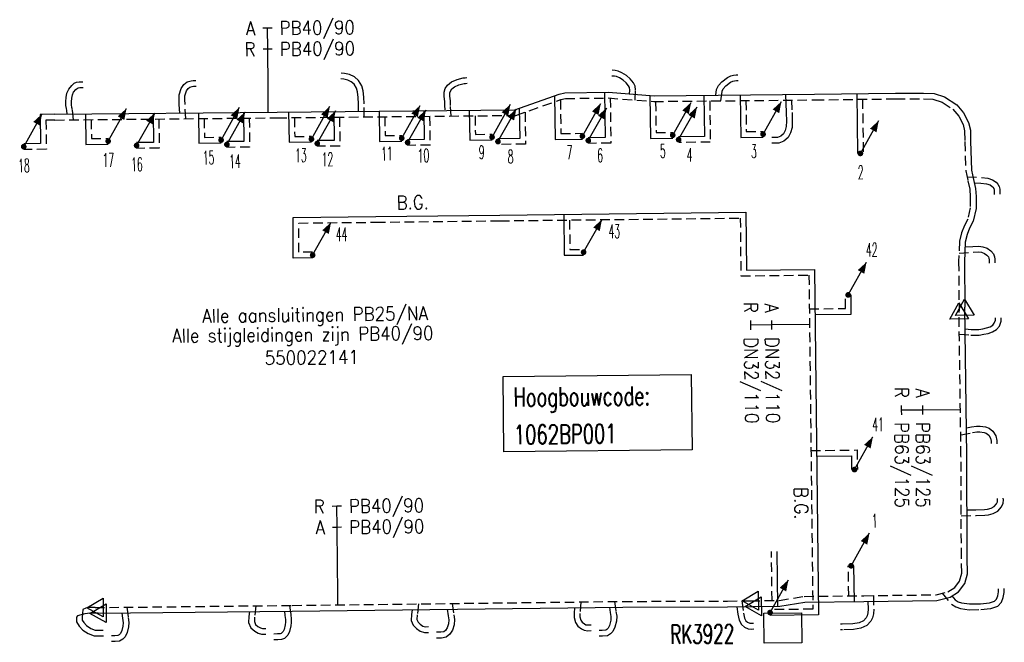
# Model space of a CAD drawing. Header units: millimetres. Extents: x 0 to 118212815, y 0 to 488348790.
# Tile 99 of 143: x 117683236 to 117748630, y 486120085 to 486161453. Entities that reach past the tile are written whole.
import ezdxf
from ezdxf.enums import TextEntityAlignment as Align

# ---------------------------------------------------------------- set-up
doc = ezdxf.new("R2010")
doc.units = ezdxf.units.MM
doc.header["$LTSCALE"] = 200
doc.linetypes.add('HIDDEN2', pattern=[4.7625, 3.175, -1.5875])
for name, color, linetype in [('WW-C-hoogbouw', 7, 'Continuous'), ('WW-C-KAST', 7, 'Continuous'), ('WW-C-stijgstrang', 7, 'Continuous'), ('WW-C-VERLOOP', 7, 'Continuous'), ('WW-I-diam', 7, 'Continuous'), ('WW-I-info', 7, 'Continuous'), ('WW-L-aanvoer', 3, 'Continuous'), ('WW-L-retour', 3, 'HIDDEN2')]:
    doc.layers.add(name, color=color, linetype=linetype)
doc.styles.add('DIN17', font='ROMANS.SHX', dxfattribs={"width": 0.9})

# ---------------------------------------------------------------- blocks, each defined once
blk = doc.blocks.new('LR-kast')
at = {"color": 0, "linetype": 'ByBlock', "lineweight": -3}
blk.add_lwpolyline([(-2.5, 2), (2.5, 2), (2.5, -2), (-2.5, -2)], close=True, dxfattribs=at)
at = {"color": 7, "linetype": 'ByBlock', "lineweight": -3, "style": 'DIN17', "width": 0.7}
for tag, p in [('*1', (0, 5)), ('*2', (0, -5))]:
    blk.add_attdef(tag, text='', height=2.5, dxfattribs=at).set_placement(p, align=Align.MIDDLE)
at = {"color": 0, "linetype": 'ByBlock', "lineweight": -2, "style": 'DIN17', "width": 0.3, "flags": 1}
for tag, p in [('OCODE', (5, 1.25)), ('NCODE', (10, 1.25)), ('BC', (15, 1.25)), ('RK', (20, 1.25)), ('ST', (5, -1.25)), ('VCODE', (10, -1.25)), ('NIVO', (15, -1.25)), ('IMM', (20, -1.25))]:
    blk.add_attdef(tag, text='', height=1.8, dxfattribs=at).set_placement(p, align=Align.MIDDLE)
blk = doc.blocks.new('LR-VERL')
at = {"color": 0, "linetype": 'ByBlock', "lineweight": -2}
blk.add_lwpolyline([(1.08, 0), (-1.08, -1.25), (-1.08, 1.25)], close=True, dxfattribs=at)
blk = doc.blocks.new('LR-styg')
at = {"color": 0, "lineweight": -3}
blk.add_line((0, 0), (2.5, 4.33), dxfattribs=at)
at = {"color": 0, "lineweight": -3, "const_width": 0.375}
blk.add_lwpolyline([(-0.19, 0, 1), (0.19, 0, 1)], format="xyb", close=True, dxfattribs=at)
at = {"color": 0, "lineweight": -3}
blk.add_solid([(2.5, 4.33), (1.32, 3.28), (2.18, 2.78)], dxfattribs=at)
at = {"color": 7, "linetype": 'ByBlock', "lineweight": -2, "style": 'DIN17', "width": 0.5}
blk.add_attdef('*1', text='', height=1.8, dxfattribs=at).set_placement((0, -2.5), align=Align.MIDDLE)
blk = doc.blocks.new('LR-DIAB2')
at = {"color": 0, "linetype": 'Continuous', "lineweight": -3}
blk.add_line((0, 5), (0, 7.8), dxfattribs=at)
at = {"color": 0, "lineweight": -3}
blk.add_line((0, 0), (0, 5), dxfattribs=at)
for points in [[(0.61, 7.8), (0, 7.8), (-0.61, 7.8)], [(0.61, 5), (0, 5), (-0.61, 5)]]:
    blk.add_lwpolyline(points, dxfattribs=at)
at = {"color": 1, "lineweight": -3, "style": 'DIN17', "width": 0.9}
for tag, p in [('*1', (-1.61, 7.8)), ('*2', (-1.61, 5.02))]:
    blk.add_attdef(tag, text='', height=1.8, dxfattribs=at).set_placement(p, align=Align.MIDDLE_RIGHT)
for tag, p in [('*11', (1.61, 7.8)), ('*12', (1.61, 5))]:
    blk.add_attdef(tag, text='', height=1.8, dxfattribs=at).set_placement(p, align=Align.MIDDLE_LEFT)
blk = doc.blocks.new('LR-DIAO2')
at = {"color": 0, "lineweight": -3}
blk.add_line((0, 0), (0, -5), dxfattribs=at)
at = {"color": 0, "linetype": 'Continuous', "lineweight": -3}
blk.add_line((0, -5), (0, -7.8), dxfattribs=at)
at = {"color": 0, "lineweight": -3}
for points in [[(0.61, -5), (0, -5), (-0.61, -5)], [(0.61, -7.8), (0, -7.8), (-0.61, -7.8)]]:
    blk.add_lwpolyline(points, dxfattribs=at)
at = {"color": 1, "lineweight": -3, "style": 'DIN17', "width": 0.9}
for tag, p in [('*1', (-1.61, -5)), ('*2', (-1.61, -7.78))]:
    blk.add_attdef(tag, text='', height=1.8, dxfattribs=at).set_placement(p, align=Align.MIDDLE_RIGHT)
for tag, p in [('*11', (1.61, -5)), ('*12', (1.61, -7.8))]:
    blk.add_attdef(tag, text='', height=1.8, dxfattribs=at).set_placement(p, align=Align.MIDDLE_LEFT)
blk = doc.blocks.new('LR-hoogb')
at = {"color": 0, "linetype": 'ByBlock', "lineweight": -3}
blk.add_lwpolyline([(-12.5, 5), (12.5, 5), (12.5, -5), (-12.5, -5)], close=True, dxfattribs=at)
at = {"color": 7, "linetype": 'Continuous', "lineweight": -3, "style": 'DIN17', "width": 0.7}
blk.add_text('Hoogbouwcode:', height=2.5, dxfattribs=at).set_placement((-11.15, 1))
at = {"color": 0, "linetype": 'ByBlock', "lineweight": -3, "style": 'DIN17', "width": 0.7}
for tag, p in [('*1', (-11.15, -4)), ('*2', (-11.15, -9))]:
    blk.add_attdef(tag, p, '', height=2.5, dxfattribs=at)
blk = doc.blocks.new('LR-hyp')
at = {"color": 7, "linetype": 'ByBlock', "lineweight": -3, "style": 'DIN17', "width": 0.9}
blk.add_attdef('*1', text='', height=1.8, dxfattribs=at).set_placement((0, 0), align=Align.MIDDLE)
at = {"color": 7, "linetype": 'ByBlock', "lineweight": -2, "style": 'DIN17', "width": 0.9, "flags": 1}
blk.add_attdef('*2', text='', height=1.8, dxfattribs=at).set_placement((0, -5), align=Align.MIDDLE)

msp = doc.modelspace()

# ---------------------------------------------------------------- linework, layer by layer
at = {"layer": 'WW-I-diam'}
for p, q in [((117699748, 486155308), (117699731, 486156989)), ((117704347, 486124763), (117704341, 486125223)), ((117704357, 486123928), (117704347, 486124763)), ((117704373, 486122574), (117704357, 486123928))]:
    msp.add_line(p, q, dxfattribs=at)
at = {"layer": 'WW-L-aanvoer'}
for p, q in [((117722737, 486157707), (117722574, 486157710)), ((117722870, 486157677), (117722737, 486157707)), ((117723062, 486157593), (117722870, 486157677)), ((117729875, 486157328), (117730245, 486157621)), ((117730245, 486157621), (117730464, 486157729)), ((117730464, 486157729), (117730650, 486157771)), ((117730650, 486157771), (117730818, 486157793)), ((117730818, 486157793), (117730934, 486157799)), ((117686495, 486156832), (117686690, 486157082)), ((117686690, 486157082), (117686861, 486157224)), ((117686861, 486157224), (117687012, 486157295)), ((117687012, 486157295), (117687193, 486157330)), ((117687193, 486157330), (117687440, 486157334)), ((117693962, 486156885), (117694142, 486157153)), ((117694142, 486157153), (117694363, 486157317)), ((117694363, 486157317), (117694618, 486157389)), ((117694618, 486157389), (117694750, 486157409)), ((117694750, 486157409), (117694938, 486157413)), ((117704757, 486157500), (117704561, 486157517)), ((117705019, 486157443), (117704757, 486157500)), ((117705258, 486157327), (117705019, 486157443)), ((117705444, 486157171), (117705258, 486157327)), ((117705612, 486156897), (117705444, 486157171)), ((117711498, 486156873), (117711655, 486157109)), ((117711655, 486157109), (117711906, 486157314)), ((117711906, 486157314), (117712286, 486157486)), ((117712286, 486157486), (117712698, 486157591)), ((117712698, 486157591), (117712823, 486157599)), ((117712823, 486157599), (117712934, 486157605)), ((117723321, 486157436), (117723062, 486157593)), ((117723512, 486157268), (117723321, 486157436)), ((117723681, 486157056), (117723512, 486157268)), ((117723733, 486156937), (117723681, 486157056)), ((117729525, 486156813), (117729642, 486157071)), ((117729642, 486157071), (117729875, 486157328)), ((117686319, 486156287), (117686371, 486156571)), ((117686371, 486156571), (117686495, 486156832)), ((117693820, 486156134), (117693832, 486156459)), ((117693832, 486156459), (117693962, 486156885)), ((117705679, 486156653), (117705612, 486156897)), ((117705707, 486156288), (117705679, 486156653)), ((117711428, 486156352), (117711436, 486156644)), ((117711467, 486156023), (117711428, 486156352)), ((117711436, 486156644), (117711498, 486156873)), ((117716115, 486155473), (117719073, 486156507)), ((117718766, 486156400), (117718805, 486153498)), ((117719073, 486156507), (117719433, 486156595)), ((117719433, 486156595), (117722339, 486156633)), ((117722070, 486156629), (117722111, 486153627)), ((117722339, 486156633), (117725373, 486156399)), ((117723751, 486156775), (117723733, 486156937)), ((117723745, 486156524), (117723751, 486156775)), ((117725089, 486156421), (117725127, 486153566)), ((117725373, 486156399), (117736026, 486156503)), ((117728678, 486156431), (117728714, 486153696)), ((117729473, 486156439), (117729525, 486156813)), ((117731084, 486156455), (117731121, 486153630)), ((117734096, 486156484), (117734150, 486155284)), ((117736026, 486156503), (117741409, 486156575)), ((117738829, 486156541), (117738882, 486152565)), ((117741409, 486156575), (117743269, 486156581)), ((117743269, 486156581), (117743963, 486156543)), ((117743963, 486156543), (117744669, 486156321)), ((117744669, 486156321), (117745470, 486155791)), ((117686293, 486156010), (117686319, 486156287)), ((117686305, 486155751), (117686293, 486156010)), ((117686334, 486155561), (117686305, 486155751)), ((117693836, 486155813), (117693820, 486156134)), ((117693870, 486155249), (117693836, 486155813)), ((117705729, 486155856), (117705707, 486156288)), ((117705729, 486155368), (117705729, 486155856)), ((117711477, 486155747), (117711467, 486156023)), ((117711487, 486155473), (117711477, 486155747)), ((117745470, 486155791), (117745923, 486155261)), ((117685563, 486155165), (117684595, 486155159)), ((117684595, 486155159), (117684621, 486153219)), ((117685563, 486155165), (117700331, 486155314)), ((117686365, 486155409), (117686334, 486155561)), ((117686387, 486155174), (117686365, 486155409)), ((117687599, 486155186), (117687626, 486153170)), ((117692092, 486155231), (117692118, 486153295)), ((117695102, 486155261), (117695129, 486153246)), ((117698095, 486155291), (117698121, 486153365)), ((117700331, 486155314), (117716115, 486155473)), ((117701099, 486155322), (117701126, 486153306)), ((117704090, 486155352), (117704116, 486153431)), ((117707103, 486155382), (117707129, 486153367)), ((117710079, 486155412), (117710104, 486153492)), ((117713098, 486155442), (117713124, 486153442)), ((117716416, 486155578), (117716443, 486153563)), ((117734150, 486155284), (117734160, 486154712)), ((117745923, 486155261), (117746249, 486154630)), ((117734153, 486154352), (117734082, 486154085)), ((117734160, 486154712), (117734153, 486154352)), ((117746249, 486154630), (117746375, 486154118)), ((117728714, 486153696), (117726998, 486153673)), ((117733782, 486153720), (117733575, 486153632)), ((117733972, 486153873), (117733782, 486153720)), ((117734082, 486154085), (117733972, 486153873)), ((117746375, 486154118), (117746388, 486153371)), ((117684621, 486153219), (117683500, 486153204)), ((117687626, 486153170), (117689114, 486153190)), ((117692118, 486153295), (117691000, 486153283)), ((117695129, 486153246), (117696613, 486153266)), ((117698121, 486153365), (117696995, 486153350)), ((117701126, 486153306), (117702617, 486153327)), ((117704116, 486153431), (117703000, 486153419)), ((117707129, 486153367), (117708612, 486153387)), ((117710104, 486153492), (117708999, 486153480)), ((117713124, 486153442), (117714611, 486153462)), ((117716443, 486153563), (117714998, 486153543)), ((117718805, 486153498), (117720611, 486153523)), ((117722111, 486153627), (117720998, 486153612)), ((117725127, 486153566), (117726610, 486153586)), ((117731121, 486153630), (117732610, 486153650)), ((117733455, 486153624), (117733192, 486153621)), ((117733575, 486153632), (117733455, 486153624)), ((117746388, 486153371), (117746445, 486151458)), ((117746445, 486151458), (117746588, 486150830)), ((117746588, 486150830), (117746708, 486150240)), ((117746633, 486150611), (117747079, 486150586)), ((117747079, 486150586), (117747448, 486150543)), ((117747448, 486150543), (117747685, 486150470)), ((117747685, 486150470), (117747834, 486150377)), ((117746708, 486150240), (117746751, 486149700)), ((117747834, 486150377), (117747878, 486150321)), ((117747878, 486150321), (117747925, 486150230)), ((117747925, 486150230), (117747950, 486150131)), ((117747950, 486150131), (117747961, 486149848)), ((117746751, 486149700), (117746751, 486148906)), ((117706883, 486148375), (117715123, 486148470)), ((117715123, 486148470), (117731467, 486148656)), ((117719372, 486148518), (117719403, 486145798)), ((117731467, 486148656), (117731511, 486144814)), ((117746751, 486148906), (117746564, 486148066)), ((117701390, 486148315), (117706883, 486148375)), ((117701400, 486145615), (117701390, 486148315)), ((117746564, 486148066), (117746324, 486147610)), ((117746154, 486147172), (117746038, 486146680)), ((117746324, 486147610), (117746154, 486147172)), ((117746038, 486146680), (117745976, 486145370)), ((117746023, 486146350), (117746547, 486146390)), ((117746547, 486146390), (117746940, 486146405)), ((117746940, 486146405), (117747209, 486146371)), ((117747209, 486146371), (117747486, 486146268)), ((117747486, 486146268), (117747731, 486146099)), ((117747731, 486146099), (117747904, 486145897)), ((117747904, 486145897), (117747979, 486145694)), ((117702695, 486145620), (117701400, 486145615)), ((117719403, 486145798), (117720692, 486145813)), ((117745976, 486145370), (117746002, 486142354)), ((117747979, 486145694), (117748001, 486145542)), ((117748001, 486145542), (117748010, 486145290)), ((117731511, 486144814), (117736033, 486144866)), ((117736033, 486144866), (117736295, 486121910)), ((117738464, 486141886), (117738450, 486143169)), ((117746134, 486132486), (117746002, 486142354)), ((117736067, 486141859), (117738464, 486141886)), ((117747864, 486141157), (117747968, 486141290)), ((117747968, 486141290), (117748049, 486141493)), ((117748049, 486141493), (117748049, 486141649)), ((117746021, 486140905), (117746423, 486140879)), ((117746423, 486140879), (117746710, 486140866)), ((117746710, 486140866), (117746928, 486140874)), ((117746928, 486140874), (117747197, 486140922)), ((117747197, 486140922), (117747450, 486140980)), ((117747450, 486140980), (117747687, 486141054)), ((117747687, 486141054), (117747864, 486141157)), ((117746109, 486134327), (117746451, 486134398)), ((117746451, 486134398), (117746773, 486134449)), ((117746773, 486134449), (117747029, 486134447)), ((117747029, 486134447), (117747384, 486134406)), ((117747384, 486134406), (117747632, 486134306)), ((117747632, 486134306), (117747879, 486134104)), ((117747879, 486134104), (117748075, 486133809)), ((117748075, 486133809), (117748145, 486133495)), ((117748145, 486133495), (117748139, 486133280)), ((117736175, 486132453), (117738480, 486132480)), ((117738480, 486132480), (117738491, 486131559)), ((117746160, 486125730), (117746134, 486132486)), ((117748177, 486129423), (117748187, 486129547)), ((117748187, 486129547), (117748179, 486129635)), ((117746148, 486128883), (117746750, 486128897)), ((117746750, 486128897), (117747306, 486128915)), ((117747306, 486128915), (117747525, 486128936)), ((117747525, 486128936), (117747749, 486128991)), ((117747749, 486128991), (117747954, 486129105)), ((117747954, 486129105), (117748118, 486129284)), ((117748118, 486129284), (117748177, 486129423)), ((117733592, 486122483), (117733543, 486126113)), ((117746181, 486124643), (117746160, 486125730)), ((117738679, 486122796), (117738647, 486125172)), ((117746002, 486123983), (117746181, 486124643)), ((117745596, 486123433), (117746002, 486123983)), ((117748249, 486123432), (117748243, 486123646)), ((117744148, 486122864), (117745028, 486123091)), ((117745028, 486123091), (117745596, 486123433)), ((117745153, 486123166), (117745375, 486122908)), ((117748109, 486122953), (117748194, 486123164)), ((117748194, 486123164), (117748249, 486123432)), ((117701340, 486122158), (117723294, 486122422)), ((117720093, 486122384), (117720056, 486122020)), ((117722410, 486122412), (117722462, 486122069)), ((117723294, 486122422), (117730256, 486122444)), ((117730256, 486122444), (117731955, 486122468)), ((117730862, 486122453), (117730929, 486121956)), ((117731955, 486122468), (117733712, 486122484)), ((117733712, 486122484), (117735379, 486122757)), ((117735379, 486122757), (117739309, 486122803)), ((117739309, 486122803), (117744148, 486122864)), ((117739563, 486122806), (117739578, 486122297)), ((117745375, 486122908), (117745577, 486122779)), ((117745577, 486122779), (117745797, 486122708)), ((117745797, 486122708), (117746329, 486122632)), ((117746329, 486122632), (117747055, 486122648)), ((117747055, 486122648), (117747652, 486122705)), ((117747652, 486122705), (117747979, 486122816)), ((117747979, 486122816), (117748109, 486122953)), ((117687073, 486121851), (117687010, 486121757)), ((117687010, 486121757), (117687019, 486121447)), ((117687558, 486121972), (117687073, 486121851)), ((117687741, 486121992), (117687558, 486121972)), ((117687887, 486122013), (117687741, 486121992)), ((117688443, 486122014), (117687887, 486122013)), ((117688443, 486122014), (117701340, 486122158)), ((117690018, 486122032), (117690070, 486121695)), ((117690070, 486121695), (117690101, 486121384)), ((117698459, 486121794), (117698436, 486121403)), ((117698492, 486122126), (117698459, 486121794)), ((117700821, 486122152), (117700856, 486121874)), ((117700856, 486121874), (117700896, 486121590)), ((117709254, 486121938), (117709236, 486121538)), ((117709294, 486122254), (117709254, 486121938)), ((117711626, 486122282), (117711689, 486121853)), ((117711689, 486121853), (117711727, 486121579)), ((117720056, 486122020), (117720053, 486121734)), ((117720053, 486121734), (117720147, 486121400)), ((117722462, 486122069), (117722503, 486121809)), ((117722503, 486121809), (117722490, 486121555)), ((117730929, 486121956), (117731014, 486121564)), ((117736295, 486121910), (117733075, 486121873)), ((117739449, 486121702), (117739271, 486121516)), ((117739522, 486121850), (117739449, 486121702)), ((117739572, 486122036), (117739522, 486121850)), ((117739578, 486122297), (117739572, 486122036)), ((117687019, 486121447), (117687182, 486121166)), ((117687182, 486121166), (117687423, 486120902)), ((117690087, 486121164), (117690010, 486120863)), ((117690101, 486121384), (117690087, 486121164)), ((117698436, 486121403), (117698590, 486121041)), ((117698590, 486121041), (117698845, 486120815)), ((117700876, 486121246), (117700798, 486120936)), ((117700894, 486121430), (117700876, 486121246)), ((117700896, 486121590), (117700894, 486121430)), ((117709236, 486121538), (117709367, 486121225)), ((117709367, 486121225), (117709581, 486120995)), ((117709581, 486120995), (117709838, 486120820)), ((117711626, 486121043), (117711521, 486120878)), ((117711709, 486121314), (117711626, 486121043)), ((117711727, 486121579), (117711709, 486121314)), ((117720147, 486121400), (117720313, 486121156)), ((117720313, 486121156), (117720539, 486120980)), ((117722317, 486121023), (117722232, 486120932)), ((117722403, 486121210), (117722317, 486121023)), ((117722490, 486121555), (117722403, 486121210)), ((117731014, 486121564), (117731165, 486121275)), ((117731165, 486121275), (117731366, 486121102)), ((117731366, 486121102), (117731626, 486120986)), ((117737870, 486121300), (117737743, 486121300)), ((117738574, 486121321), (117737870, 486121300)), ((117738991, 486121389), (117738574, 486121321)), ((117739271, 486121516), (117738991, 486121389)), ((117687423, 486120902), (117687780, 486120666)), ((117687780, 486120666), (117688185, 486120506)), ((117688185, 486120506), (117688491, 486120505)), ((117688491, 486120505), (117688791, 486120514)), ((117689562, 486120517), (117689329, 486120519)), ((117689756, 486120531), (117689562, 486120517)), ((117689853, 486120584), (117689756, 486120531)), ((117689923, 486120665), (117689853, 486120584)), ((117690010, 486120863), (117689923, 486120665)), ((117698845, 486120815), (117699080, 486120695)), ((117699080, 486120695), (117699305, 486120631)), ((117699305, 486120631), (117699587, 486120630)), ((117700364, 486120638), (117700122, 486120636)), ((117700542, 486120652), (117700364, 486120638)), ((117700611, 486120677), (117700542, 486120652)), ((117700728, 486120794), (117700611, 486120677)), ((117700798, 486120936), (117700728, 486120794)), ((117709838, 486120820), (117710112, 486120741)), ((117710112, 486120741), (117710389, 486120746)), ((117711207, 486120749), (117710925, 486120750)), ((117711407, 486120787), (117711207, 486120749)), ((117711521, 486120878), (117711407, 486120787)), ((117720539, 486120980), (117720731, 486120888)), ((117720731, 486120888), (117720969, 486120857)), ((117720969, 486120857), (117721188, 486120861)), ((117721925, 486120872), (117721717, 486120866)), ((117722159, 486120885), (117721925, 486120872)), ((117722232, 486120932), (117722159, 486120885)), ((117731626, 486120986), (117731850, 486120967)), ((117731850, 486120967), (117731998, 486120977))]:
    msp.add_line(p, q, dxfattribs=at)
at = {"layer": 'WW-L-retour'}
for p, q in [((117704814, 486157877), (117704594, 486157896)), ((117705145, 486157804), (117704814, 486157877)), ((117705466, 486157649), (117705145, 486157804)), ((117705736, 486157422), (117705466, 486157649)), ((117722782, 486158086), (117722580, 486158089)), ((117722989, 486158039), (117722782, 486158086)), ((117723237, 486157931), (117722989, 486158039)), ((117723547, 486157743), (117723237, 486157931)), ((117723788, 486157531), (117723547, 486157743)), ((117694421, 486156886), (117694533, 486156970)), ((117694533, 486156970), (117694698, 486157016)), ((117694698, 486157016), (117694784, 486157029)), ((117694784, 486157029), (117694948, 486157033)), ((117705964, 486157050), (117705736, 486157422)), ((117706055, 486156718), (117705964, 486157050)), ((117711940, 486156850), (117712108, 486156988)), ((117712108, 486156988), (117712412, 486157126)), ((117712412, 486157126), (117712758, 486157214)), ((117712758, 486157214), (117712847, 486157220)), ((117712847, 486157220), (117712956, 486157226)), ((117724010, 486157254), (117723788, 486157531)), ((117724104, 486157035), (117724010, 486157254)), ((117724131, 486156791), (117724104, 486157035)), ((117729964, 486156860), (117730136, 486157050)), ((117730136, 486157050), (117730450, 486157298)), ((117730450, 486157298), (117730592, 486157368)), ((117730592, 486157368), (117730717, 486157396)), ((117730717, 486157396), (117730853, 486157415)), ((117730853, 486157415), (117730953, 486157420)), ((117686696, 486156235), (117686736, 486156453)), ((117686736, 486156453), (117686820, 486156631)), ((117686820, 486156631), (117686965, 486156816)), ((117686965, 486156816), (117687067, 486156901)), ((117687067, 486156901), (117687131, 486156931)), ((117687131, 486156931), (117687232, 486156950)), ((117687232, 486156950), (117687447, 486156954)), ((117694200, 486156137), (117694209, 486156395)), ((117694209, 486156395), (117694309, 486156720)), ((117694309, 486156720), (117694421, 486156886)), ((117706087, 486156312), (117706055, 486156718)), ((117706109, 486155865), (117706087, 486156312)), ((117711809, 486156369), (117711815, 486156589)), ((117711846, 486156052), (117711809, 486156369)), ((117711815, 486156589), (117711849, 486156714)), ((117711849, 486156714), (117711940, 486156850)), ((117724115, 486156115), (117724131, 486156791)), ((117729804, 486156062), (117729894, 486156706)), ((117729894, 486156706), (117729964, 486156860)), ((117686674, 486156001), (117686696, 486156235)), ((117686684, 486155788), (117686674, 486156001)), ((117686709, 486155627), (117686684, 486155788)), ((117694216, 486155834), (117694200, 486156137)), ((117694274, 486154873), (117694216, 486155834)), ((117706109, 486154992), (117706109, 486155865)), ((117711856, 486155761), (117711846, 486156052)), ((117711882, 486155050), (117711856, 486155761)), ((117716181, 486155093), (117719181, 486156142)), ((117719150, 486156131), (117719180, 486153883)), ((117719181, 486156142), (117719481, 486156215)), ((117719481, 486156215), (117722327, 486156253)), ((117722327, 486156253), (117725361, 486156019)), ((117722456, 486156243), (117722496, 486153252)), ((117725361, 486156019), (117736030, 486156123)), ((117725474, 486156020), (117725502, 486153951)), ((117729063, 486156055), (117729099, 486153321)), ((117731469, 486156078), (117731496, 486154015)), ((117734493, 486156108), (117734530, 486155296)), ((117736030, 486156123), (117741412, 486156195)), ((117739214, 486156166), (117739262, 486152570)), ((117741412, 486156195), (117743259, 486156201)), ((117743259, 486156201), (117743894, 486156166)), ((117743894, 486156166), (117744504, 486155974)), ((117744504, 486155974), (117745216, 486155504)), ((117686741, 486155465), (117686709, 486155627)), ((117686805, 486154798), (117686741, 486155465)), ((117700335, 486154934), (117716181, 486155093)), ((117707488, 486155006), (117707504, 486153752)), ((117710464, 486155036), (117710489, 486153116)), ((117713483, 486155066), (117713499, 486153827)), ((117716800, 486155309), (117716828, 486153188)), ((117734530, 486155296), (117734540, 486154712)), ((117745216, 486155504), (117745605, 486155048)), ((117745605, 486155048), (117745890, 486154495)), ((117685567, 486154785), (117684980, 486154784)), ((117684980, 486154784), (117685006, 486152844)), ((117685567, 486154785), (117700335, 486154934)), ((117687984, 486154810), (117688001, 486153555)), ((117692477, 486154855), (117692503, 486152919)), ((117695487, 486154885), (117695504, 486153631)), ((117698480, 486154915), (117698506, 486152990)), ((117701484, 486154945), (117701500, 486153691)), ((117704476, 486154976), (117704501, 486153055)), ((117734540, 486154712), (117734533, 486154299)), ((117745890, 486154495), (117745996, 486154068)), ((117701500, 486153691), (117702612, 486153706)), ((117707504, 486153752), (117708607, 486153767)), ((117713499, 486153827), (117714606, 486153842)), ((117719180, 486153883), (117720606, 486153903)), ((117725502, 486153951), (117726605, 486153966)), ((117731496, 486154015), (117732605, 486154030)), ((117734438, 486153946), (117734272, 486153627)), ((117734533, 486154299), (117734438, 486153946)), ((117745996, 486154068), (117746008, 486153362)), ((117688001, 486153555), (117689109, 486153570)), ((117695504, 486153631), (117696608, 486153645)), ((117704501, 486153055), (117703004, 486153039)), ((117710489, 486153116), (117709003, 486153100)), ((117716828, 486153188), (117715004, 486153163)), ((117722496, 486153252), (117721003, 486153232)), ((117729099, 486153321), (117727003, 486153293)), ((117733470, 486153244), (117733196, 486153241)), ((117733664, 486153257), (117733470, 486153244)), ((117733980, 486153392), (117733664, 486153257)), ((117734272, 486153627), (117733980, 486153392)), ((117746008, 486153362), (117746066, 486151409)), ((117685006, 486152844), (117683505, 486152824)), ((117692503, 486152919), (117691004, 486152903)), ((117698506, 486152990), (117697000, 486152970)), ((117746066, 486151409), (117746217, 486150750)), ((117746156, 486151017), (117747112, 486150965)), ((117746217, 486150750), (117746331, 486150187)), ((117747112, 486150965), (117747527, 486150916)), ((117747527, 486150916), (117747844, 486150819)), ((117747844, 486150819), (117748092, 486150665)), ((117748092, 486150665), (117748200, 486150526)), ((117748200, 486150526), (117748283, 486150364)), ((117746331, 486150187), (117746371, 486149685)), ((117748283, 486150364), (117748328, 486150186)), ((117748328, 486150186), (117748341, 486149864)), ((117746371, 486149685), (117746371, 486148948)), ((117746371, 486148948), (117746204, 486148198)), ((117701771, 486147939), (117706887, 486147996)), ((117701779, 486145996), (117701771, 486147939)), ((117706887, 486147996), (117715127, 486148090)), ((117715127, 486148090), (117731091, 486148272)), ((117719756, 486148143), (117719778, 486146182)), ((117731091, 486148272), (117731135, 486144430)), ((117746204, 486148198), (117745977, 486147768)), ((117745790, 486147285), (117745661, 486146733)), ((117745977, 486147768), (117745790, 486147285)), ((117745661, 486146733), (117745596, 486145377)), ((117702693, 486146000), (117701779, 486145996)), ((117719778, 486146182), (117720688, 486146193)), ((117745623, 486145939), (117746569, 486146010)), ((117746569, 486146010), (117746923, 486146024)), ((117746923, 486146024), (117747118, 486145999)), ((117747118, 486145999), (117747310, 486145929)), ((117747310, 486145929), (117747474, 486145815)), ((117745596, 486145377), (117745625, 486142110)), ((117747474, 486145815), (117747571, 486145702)), ((117747571, 486145702), (117747608, 486145600)), ((117747608, 486145600), (117747622, 486145507)), ((117747622, 486145507), (117747631, 486145276)), ((117731135, 486144430), (117735657, 486144481)), ((117735657, 486144481), (117735911, 486122285)), ((117738080, 486142262), (117738070, 486143165)), ((117735683, 486142235), (117738080, 486142262)), ((117745754, 486132482), (117745625, 486142110)), ((117748301, 486141099), (117748428, 486141419)), ((117748428, 486141419), (117748429, 486141647)), ((117747272, 486140549), (117747549, 486140613)), ((117747549, 486140613), (117747841, 486140705)), ((117747841, 486140705), (117748118, 486140865)), ((117748118, 486140865), (117748301, 486141099)), ((117745646, 486140549), (117746402, 486140500)), ((117746402, 486140500), (117746709, 486140486)), ((117746709, 486140486), (117746968, 486140496)), ((117746968, 486140496), (117747272, 486140549)), ((117745736, 486133860), (117746520, 486134024)), ((117746520, 486134024), (117746801, 486134069)), ((117746801, 486134069), (117747006, 486134067)), ((117747006, 486134067), (117747289, 486134035)), ((117747289, 486134035), (117747436, 486133975)), ((117747436, 486133975), (117747594, 486133846)), ((117747594, 486133846), (117747719, 486133658)), ((117747719, 486133658), (117747764, 486133458)), ((117747764, 486133458), (117747759, 486133290)), ((117735791, 486132829), (117738856, 486132864)), ((117738856, 486132864), (117738871, 486131563)), ((117745780, 486125726), (117745754, 486132482)), ((117748551, 486129331), (117748568, 486129549)), ((117748568, 486129549), (117748558, 486129669)), ((117748193, 486128802), (117748442, 486129076)), ((117748442, 486129076), (117748551, 486129331)), ((117745769, 486128493), (117746760, 486128518)), ((117746760, 486128518), (117747330, 486128535)), ((117747330, 486128535), (117747588, 486128560)), ((117747588, 486128560), (117747888, 486128634)), ((117747888, 486128634), (117748193, 486128802)), ((117733207, 486122859), (117733163, 486126108)), ((117745800, 486124690), (117745780, 486125726)), ((117738294, 486123171), (117738267, 486125167)), ((117745654, 486124151), (117745800, 486124690)), ((117744880, 486123445), (117745336, 486123719)), ((117745336, 486123719), (117745654, 486124151)), ((117748630, 486123399), (117748623, 486123657)), ((117733680, 486122863), (117735346, 486123136)), ((117735346, 486123136), (117739305, 486123183)), ((117739305, 486123183), (117744097, 486123244)), ((117739932, 486123191), (117739958, 486122298)), ((117744097, 486123244), (117744880, 486123445)), ((117744498, 486123347), (117745123, 486122618)), ((117748435, 486122745), (117748559, 486123054)), ((117748559, 486123054), (117748630, 486123399)), ((117687636, 486122361), (117687433, 486122272)), ((117687864, 486122394), (117687636, 486122361)), ((117688240, 486122392), (117687864, 486122394)), ((117688240, 486122392), (117701336, 486122538)), ((117690344, 486122415), (117690447, 486121743)), ((117698913, 486122511), (117698838, 486121764)), ((117701155, 486122536), (117701233, 486121925)), ((117701336, 486122538), (117723291, 486122802)), ((117709725, 486122639), (117709633, 486121906)), ((117711954, 486122666), (117712065, 486121906)), ((117720513, 486122769), (117720436, 486121999)), ((117722737, 486122796), (117722837, 486122127)), ((117723291, 486122802), (117730253, 486122824)), ((117730253, 486122824), (117731757, 486122846)), ((117731194, 486122838), (117731304, 486122022)), ((117731757, 486122846), (117733680, 486122863)), ((117745123, 486122618), (117745414, 486122432)), ((117745414, 486122432), (117745711, 486122336)), ((117745711, 486122336), (117746306, 486122251)), ((117747077, 486122269), (117747732, 486122331)), ((117747732, 486122331), (117748190, 486122486)), ((117748190, 486122486), (117748435, 486122745)), ((117687433, 486122272), (117687391, 486121728)), ((117687391, 486121728), (117687392, 486121684)), ((117687392, 486121684), (117687396, 486121555)), ((117690447, 486121743), (117690483, 486121391)), ((117698838, 486121764), (117698820, 486121469)), ((117701233, 486121925), (117701276, 486121614)), ((117709633, 486121906), (117709620, 486121606)), ((117712065, 486121906), (117712108, 486121593)), ((117720436, 486121999), (117720433, 486121784)), ((117720433, 486121784), (117720496, 486121562)), ((117722837, 486122127), (117722885, 486121829)), ((117722885, 486121829), (117722868, 486121498)), ((117731304, 486122022), (117731375, 486121694)), ((117731375, 486121694), (117731469, 486121515)), ((117735911, 486122285), (117733071, 486122253)), ((117739880, 486121715), (117739763, 486121481)), ((117739951, 486121982), (117739880, 486121715)), ((117739958, 486122298), (117739951, 486121982)), ((117746306, 486122251), (117747077, 486122269)), ((117687396, 486121555), (117687491, 486121392)), ((117687491, 486121392), (117687672, 486121193)), ((117687672, 486121193), (117687957, 486121005)), ((117687957, 486121005), (117688258, 486120885)), ((117690464, 486121104), (117690370, 486120739)), ((117690483, 486121391), (117690464, 486121104)), ((117698820, 486121469), (117698906, 486121269)), ((117698906, 486121269), (117699061, 486121132)), ((117699061, 486121132), (117699220, 486121050)), ((117699220, 486121050), (117699359, 486121011)), ((117699359, 486121011), (117699589, 486121010)), ((117701251, 486121181), (117701156, 486120805)), ((117701274, 486121409), (117701251, 486121181)), ((117701276, 486121614), (117701274, 486121409)), ((117709620, 486121606), (117709692, 486121434)), ((117709692, 486121434), (117709831, 486121285)), ((117709831, 486121285), (117710001, 486121168)), ((117710001, 486121168), (117710162, 486121122)), ((117710162, 486121122), (117710382, 486121126)), ((117712086, 486121245), (117711975, 486120883)), ((117712108, 486121593), (117712086, 486121245)), ((117720496, 486121562), (117720594, 486121419)), ((117720594, 486121419), (117720740, 486121305)), ((117720740, 486121305), (117720840, 486121257)), ((117720840, 486121257), (117720990, 486121238)), ((117720990, 486121238), (117721182, 486121241)), ((117722763, 486121083), (117722637, 486120807)), ((117722868, 486121498), (117722763, 486121083)), ((117731469, 486121515), (117731572, 486121426)), ((117731572, 486121426), (117731722, 486121359)), ((117731722, 486121359), (117731852, 486121348)), ((117731852, 486121348), (117731970, 486121356)), ((117739102, 486121022), (117738611, 486120942)), ((117739495, 486121200), (117739102, 486121022)), ((117739763, 486121481), (117739495, 486121200)), ((117688258, 486120885), (117688485, 486120885)), ((117688485, 486120885), (117688780, 486120894)), ((117690248, 486120459), (117690095, 486120284)), ((117690370, 486120739), (117690248, 486120459)), ((117700820, 486120349), (117700623, 486120277)), ((117701041, 486120570), (117700820, 486120349)), ((117701156, 486120805), (117701041, 486120570)), ((117711242, 486120369), (117710924, 486120370)), ((117711570, 486120431), (117711242, 486120369)), ((117711807, 486120620), (117711570, 486120431)), ((117711975, 486120883), (117711807, 486120620)), ((117721941, 486120492), (117721728, 486120486)), ((117722280, 486120511), (117721941, 486120492)), ((117722477, 486120638), (117722280, 486120511)), ((117722637, 486120807), (117722477, 486120638)), ((117737875, 486120920), (117737742, 486120920)), ((117738611, 486120942), (117737875, 486120920)), ((117689574, 486120137), (117689325, 486120139)), ((117689866, 486120158), (117689574, 486120137)), ((117690095, 486120284), (117689866, 486120158)), ((117700381, 486120259), (117700126, 486120256)), ((117700623, 486120277), (117700381, 486120259))]:
    msp.add_line(p, q, dxfattribs=at)

# ---------------------------------------------------------------- block references
at = {"layer": 'WW-C-hoogbouw', "linetype": 'Continuous'}
ref = msp.add_blockref('LR-hoogb', (117721613, 486135314), dxfattribs=dict(at, xscale=500.0000000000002, yscale=500.0000000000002, zscale=500.0000000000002, rotation=0.614009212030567))
ref.add_attrib('*1', '1062BP001', (117716061, 486133254), dxfattribs={"layer": '0', "color": 7, "linetype": 'ByBlock', "lineweight": -3, "height": 1250, "rotation": 0.61401, "style": 'DIN17', "width": 0.7})
at = {"layer": 'WW-C-KAST', "linetype": 'Continuous'}
ref = msp.add_blockref('LR-kast', (117733929, 486121040), dxfattribs=dict(at, xscale=499.9999999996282, yscale=499.9999999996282, zscale=499.9999999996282, rotation=0.613950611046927))
ref.add_attrib('*1', 'RK3922', dxfattribs={"layer": '0', "color": 7, "linetype": 'ByBlock', "lineweight": -3, "height": 1250, "rotation": 0.61395, "style": 'DIN17', "width": 0.65}).set_placement((117728565, 486120636), align=Align.MIDDLE)
at = {"layer": 'WW-C-stijgstrang', "linetype": 'Continuous'}
ref = msp.add_blockref('LR-styg', (117702615, 486153516), dxfattribs=dict(at, xscale=499.9999999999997, yscale=499.9999999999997, zscale=499.9999999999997, rotation=0.7569070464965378))
ref.add_attrib('*1', '13', dxfattribs={"layer": '0', "color": 1, "linetype": 'ByBlock', "lineweight": -2, "height": 900, "rotation": 0.75691, "style": 'DIN17', "width": 0.5}).set_placement((117701908, 486152445), align=Align.MIDDLE)
ref = msp.add_blockref('LR-styg', (117708609, 486153577), dxfattribs=dict(at, xscale=499.9999999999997, yscale=499.9999999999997, zscale=499.9999999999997, rotation=0.7569070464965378))
ref.add_attrib('*1', '11', dxfattribs={"layer": '0', "color": 1, "linetype": 'ByBlock', "lineweight": -2, "height": 900, "rotation": 0.75691, "style": 'DIN17', "width": 0.5}).set_placement((117707626, 486152560), align=Align.MIDDLE)
ref = msp.add_blockref('LR-styg', (117714608, 486153652), dxfattribs=dict(at, xscale=499.9999999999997, yscale=499.9999999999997, zscale=499.9999999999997, rotation=0.7569070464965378))
ref.add_attrib('*1', '9', dxfattribs={"layer": '0', "color": 1, "linetype": 'ByBlock', "lineweight": -2, "height": 900, "rotation": 0.75691, "style": 'DIN17', "width": 0.5}).set_placement((117713917, 486152650), align=Align.MIDDLE)
ref = msp.add_blockref('LR-styg', (117720608, 486153713), dxfattribs=dict(at, xscale=499.9999999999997, yscale=499.9999999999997, zscale=499.9999999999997, rotation=0.7569070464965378))
ref.add_attrib('*1', '7', dxfattribs={"layer": '0', "color": 1, "linetype": 'ByBlock', "lineweight": -2, "height": 900, "rotation": 0.75691, "style": 'DIN17', "width": 0.5}).set_placement((117719752, 486152635), align=Align.MIDDLE)
ref = msp.add_blockref('LR-styg', (117726607, 486153776), dxfattribs=dict(at, xscale=499.9999999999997, yscale=499.9999999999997, zscale=499.9999999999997, rotation=0.7569070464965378))
ref.add_attrib('*1', '5', dxfattribs={"layer": '0', "color": 1, "linetype": 'ByBlock', "lineweight": -2, "height": 900, "rotation": 0.75691, "style": 'DIN17', "width": 0.5}).set_placement((117725951, 486152728), align=Align.MIDDLE)
ref = msp.add_blockref('LR-styg', (117727000, 486153483), dxfattribs=dict(at, xscale=499.9999999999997, yscale=499.9999999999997, zscale=499.9999999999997, rotation=0.7569070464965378))
ref.add_attrib('*1', '4', dxfattribs={"layer": '0', "color": 1, "linetype": 'ByBlock', "lineweight": -2, "height": 900, "rotation": 0.75691, "style": 'DIN17', "width": 0.5}).set_placement((117727727, 486152469), align=Align.MIDDLE)
ref = msp.add_blockref('LR-styg', (117732608, 486153840), dxfattribs=dict(at, xscale=499.9999999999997, yscale=499.9999999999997, zscale=499.9999999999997, rotation=0.7569070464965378))
ref.add_attrib('*1', '3', dxfattribs={"layer": '0', "color": 1, "linetype": 'ByBlock', "lineweight": -2, "height": 900, "rotation": 0.75691, "style": 'DIN17', "width": 0.5}).set_placement((117732000, 486152714), align=Align.MIDDLE)
ref = msp.add_blockref('LR-styg', (117683503, 486153014), dxfattribs=dict(at, xscale=499.9999999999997, yscale=499.9999999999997, zscale=499.9999999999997, rotation=0.7569070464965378))
ref.add_attrib('*1', '18', dxfattribs={"layer": '0', "color": 1, "linetype": 'ByBlock', "lineweight": -2, "height": 900, "rotation": 0.75691, "style": 'DIN17', "width": 0.5}).set_placement((117683519, 486151764), align=Align.MIDDLE)
ref = msp.add_blockref('LR-styg', (117689112, 486153380), dxfattribs=dict(at, xscale=499.9999999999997, yscale=499.9999999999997, zscale=499.9999999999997, rotation=0.7569070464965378))
ref.add_attrib('*1', '17', dxfattribs={"layer": '0', "color": 1, "linetype": 'ByBlock', "lineweight": -2, "height": 900, "rotation": 0.75691, "style": 'DIN17', "width": 0.5}).set_placement((117689128, 486152130), align=Align.MIDDLE)
ref = msp.add_blockref('LR-styg', (117691002, 486153093), dxfattribs=dict(at, xscale=499.9999999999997, yscale=499.9999999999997, zscale=499.9999999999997, rotation=0.7569070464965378))
ref.add_attrib('*1', '16', dxfattribs={"layer": '0', "color": 1, "linetype": 'ByBlock', "lineweight": -2, "height": 900, "rotation": 0.75691, "style": 'DIN17', "width": 0.5}).set_placement((117691019, 486151843), align=Align.MIDDLE)
ref = msp.add_blockref('LR-styg', (117696611, 486153455), dxfattribs=dict(at, xscale=499.9999999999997, yscale=499.9999999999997, zscale=499.9999999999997, rotation=0.7569070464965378))
ref.add_attrib('*1', '15', dxfattribs={"layer": '0', "color": 1, "linetype": 'ByBlock', "lineweight": -2, "height": 900, "rotation": 0.75691, "style": 'DIN17', "width": 0.5}).set_placement((117695778, 486152292), align=Align.MIDDLE)
ref = msp.add_blockref('LR-styg', (117696997, 486153160), dxfattribs=dict(at, xscale=499.9999999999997, yscale=499.9999999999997, zscale=499.9999999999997, rotation=0.7569070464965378))
ref.add_attrib('*1', '14', dxfattribs={"layer": '0', "color": 1, "linetype": 'ByBlock', "lineweight": -2, "height": 900, "rotation": 0.75691, "style": 'DIN17', "width": 0.5}).set_placement((117697528, 486152046), align=Align.MIDDLE)
ref = msp.add_blockref('LR-styg', (117703002, 486153229), dxfattribs=dict(at, xscale=499.9999999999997, yscale=499.9999999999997, zscale=499.9999999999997, rotation=0.7569070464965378))
ref.add_attrib('*1', '12', dxfattribs={"layer": '0', "color": 1, "linetype": 'ByBlock', "lineweight": -2, "height": 900, "rotation": 0.75691, "style": 'DIN17', "width": 0.5}).set_placement((117703680, 486152178), align=Align.MIDDLE)
ref = msp.add_blockref('LR-styg', (117709001, 486153290), dxfattribs=dict(at, xscale=499.9999999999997, yscale=499.9999999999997, zscale=499.9999999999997, rotation=0.7569070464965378))
ref.add_attrib('*1', '10', dxfattribs={"layer": '0', "color": 1, "linetype": 'ByBlock', "lineweight": -2, "height": 900, "rotation": 0.75691, "style": 'DIN17', "width": 0.5}).set_placement((117710052, 486152427), align=Align.MIDDLE)
ref = msp.add_blockref('LR-styg', (117715001, 486153353), dxfattribs=dict(at, xscale=499.9999999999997, yscale=499.9999999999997, zscale=499.9999999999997, rotation=0.7569070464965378))
ref.add_attrib('*1', '8', dxfattribs={"layer": '0', "color": 1, "linetype": 'ByBlock', "lineweight": -2, "height": 900, "rotation": 0.75691, "style": 'DIN17', "width": 0.5}).set_placement((117715842, 486152362), align=Align.MIDDLE)
ref = msp.add_blockref('LR-styg', (117721001, 486153422), dxfattribs=dict(at, xscale=499.9999999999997, yscale=499.9999999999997, zscale=499.9999999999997, rotation=0.7569070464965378))
ref.add_attrib('*1', '6', dxfattribs={"layer": '0', "color": 1, "linetype": 'ByBlock', "lineweight": -2, "height": 900, "rotation": 0.75691, "style": 'DIN17', "width": 0.5}).set_placement((117721784, 486152439), align=Align.MIDDLE)
ref = msp.add_blockref('LR-styg', (117739072, 486152568), dxfattribs=dict(at, xscale=499.9999999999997, yscale=499.9999999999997, zscale=499.9999999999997, rotation=0.7569070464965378))
ref.add_attrib('*1', '2', dxfattribs={"layer": '0', "color": 1, "linetype": 'ByBlock', "lineweight": -2, "height": 900, "rotation": 0.75691, "style": 'DIN17', "width": 0.5}).set_placement((117739089, 486151318), align=Align.MIDDLE)
ref = msp.add_blockref('LR-styg', (117702694, 486145810), dxfattribs=dict(at, xscale=499.9999999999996, yscale=499.9999999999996, zscale=499.9999999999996, rotation=0.7569070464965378))
ref.add_attrib('*1', '44', dxfattribs={"layer": '0', "color": 1, "linetype": 'ByBlock', "lineweight": -2, "height": 900, "rotation": 0.75691, "style": 'DIN17', "width": 0.5}).set_placement((117704616, 486147194), align=Align.MIDDLE)
ref = msp.add_blockref('LR-styg', (117720690, 486146003), dxfattribs=dict(at, xscale=499.9999999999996, yscale=499.9999999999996, zscale=499.9999999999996, rotation=0.7569070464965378))
ref.add_attrib('*1', '43', dxfattribs={"layer": '0', "color": 1, "linetype": 'ByBlock', "lineweight": -2, "height": 900, "rotation": 0.75691, "style": 'DIN17', "width": 0.5}).set_placement((117722726, 486147394), align=Align.MIDDLE)
ref = msp.add_blockref('LR-styg', (117738260, 486143167), dxfattribs=dict(at, xscale=499.9999999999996, yscale=499.9999999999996, zscale=499.9999999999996, rotation=0.7569070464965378))
ref.add_attrib('*1', '42', dxfattribs={"layer": '0', "color": 1, "linetype": 'ByBlock', "lineweight": -2, "height": 900, "rotation": 0.75691, "style": 'DIN17', "width": 0.5}).set_placement((117739823, 486146166), align=Align.MIDDLE)
ref = msp.add_blockref('LR-styg', (117738681, 486131561), dxfattribs=dict(at, xscale=499.9999999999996, yscale=499.9999999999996, zscale=499.9999999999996, rotation=0.7569070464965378))
ref.add_attrib('*1', '41', dxfattribs={"layer": '0', "color": 1, "linetype": 'ByBlock', "lineweight": -2, "height": 900, "rotation": 0.75691, "style": 'DIN17', "width": 0.5}).set_placement((117740244, 486134559), align=Align.MIDDLE)
ref = msp.add_blockref('LR-styg', (117738457, 486125169), dxfattribs=dict(at, xscale=499.9999999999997, yscale=499.9999999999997, zscale=499.9999999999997, rotation=0.7569070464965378))
ref.add_attrib('*1', '1', dxfattribs={"layer": '0', "color": 1, "linetype": 'ByBlock', "lineweight": -2, "height": 900, "rotation": 0.75691, "style": 'DIN17', "width": 0.5}).set_placement((117740021, 486128168), align=Align.MIDDLE)
at = {"layer": 'WW-C-stijgstrang', "linetype": 'Continuous', "xscale": 499.9999999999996, "yscale": 499.9999999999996, "zscale": 499.9999999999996, "rotation": 0.7569070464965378}
msp.add_blockref('LR-styg', (117733073, 486122063), dxfattribs=at)
at = {"layer": 'WW-C-VERLOOP', "linetype": 'Continuous'}
for p, xscale, yscale, zscale, rotation in [((117745625, 486142110), 500, 500, 500, 90.76669999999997), ((117746002, 486142354), 500, 500, 500, 90.76669999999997), ((117688240, 486122392), 500.0000000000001, 500.0000000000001, 500.0000000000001, 180.6383), ((117731757, 486122846), 499.9999999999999, 499.9999999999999, 499.9999999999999, 180.5075), ((117731955, 486122468), 499.9999999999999, 499.9999999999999, 499.9999999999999, 180.5075), ((117688443, 486122014), 500.0000000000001, 500.0000000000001, 500.0000000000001, 180.6383)]:
    msp.add_blockref('LR-VERL', p, dxfattribs=dict(at, xscale=xscale, yscale=yscale, zscale=zscale, rotation=rotation))
at = {"layer": 'WW-I-diam', "linetype": 'Continuous'}
for name, p, xscale, yscale, zscale, rotation, values in [('LR-DIAB2', (117699731, 486156989), 500.0000000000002, 500.0000000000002, 500.0000000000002, 0.5758087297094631, {'*1': 'A', '*11': 'PB40/90', '*2': 'R', '*12': 'PB40/90'}), ('LR-DIAO2', (117745713, 486135525), 500, 500, 500, 270.2198346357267, {'*1': 'A', '*11': 'PB63/125', '*2': 'R', '*12': 'PB63/125'}), ('LR-DIAB2', (117704341, 486125223), 499.9999999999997, 499.9999999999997, 499.9999999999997, 0.689785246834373, {'*1': 'R', '*11': 'PB40/90', '*2': 'A', '*12': 'PB40/90'})]:
    msp.add_blockref(name, p, dxfattribs=dict(at, xscale=xscale, yscale=yscale, zscale=zscale, rotation=rotation)).add_auto_attribs(values)
at = {"layer": 'WW-I-diam', "xscale": 499.9999999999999, "yscale": 499.9999999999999, "zscale": 499.9999999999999, "rotation": 270.6547467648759}
msp.add_blockref('LR-DIAO2', (117735695, 486141201), dxfattribs=at).add_auto_attribs({'*1': 'A', '*11': 'DN32/110', '*2': 'R', '*12': 'DN32/110'})
at = {"layer": 'WW-I-info', "linetype": 'Continuous', "xscale": 500.0000000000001, "yscale": 500.0000000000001, "zscale": 500.0000000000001, "rotation": 0.6140079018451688}
msp.add_blockref('LR-hyp', (117702637, 486139012), dxfattribs=at).add_auto_attribs({'*1': '550022141'})

# ---------------------------------------------------------------- texts
at = {"layer": 'WW-I-info', "style": 'DIN17', "width": 0.9}
for s, rotation, p in [('B.G.', 0.65475, (117708272, 486148845)), ('Alle aansluitingen PB25/NA', 0.68979, (117695357, 486141321)), ('Alle stijgleidingen zijn PB40/90', 0.61401, (117693364, 486140000)), ('B.G.', 270.65475, (117734677, 486130393))]:
    msp.add_text(s, height=900, rotation=rotation, dxfattribs=at).set_placement(p)

doc.saveas('drawing.dxf')
